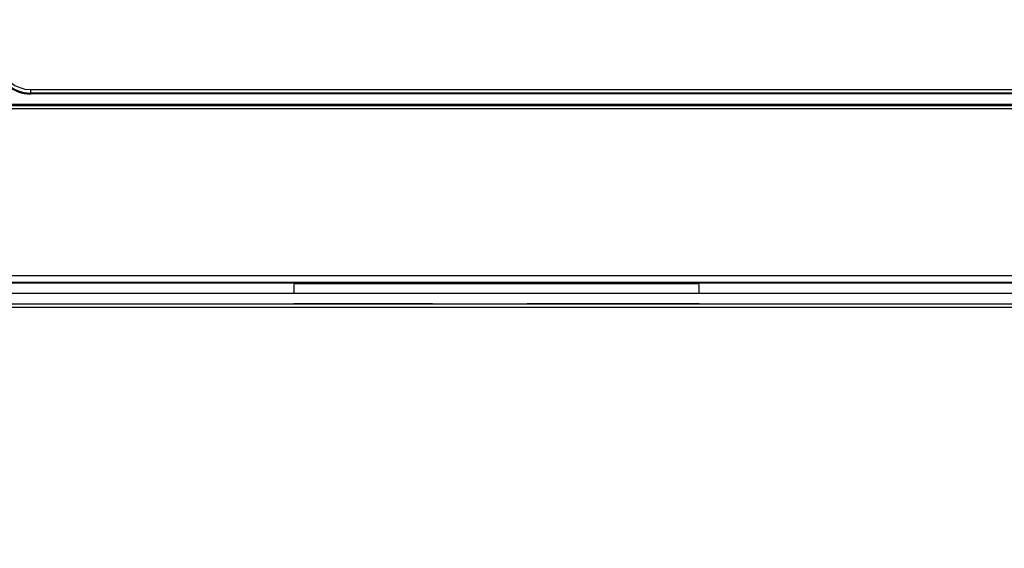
# Model space of a CAD drawing. Header units: millimetres. Extents: x 25 to 1935, y 715 to 2336.
# Tile 143 of 252: x 1286 to 1314, y 1018 to 1033. Entities that reach past the tile are written whole.
import ezdxf

# ---------------------------------------------------------------- set-up
doc = ezdxf.new("R2010")
doc.units = ezdxf.units.MM
doc.header["$LTSCALE"] = 2
doc.layers.get('0').update_dxf_attribs({"color": 2})
doc.styles.add('FS2312', font='simsun.ttf', dxfattribs={"width": 0.8})
doc.dimstyles.new('STANDARD$0', dxfattribs={"dimtxt": 3.5, "dimasz": 3, "dimexe": 1.5, "dimexo": 0.5, "dimgap": 1.5, "dimtad": 1, "dimdec": 1, "dimlfac": 5, "dimdsep": 46, "dimtxsty": 'FS2312', "dimblk1": 'OPEN', "dimblk2": 'OPEN', "dimsah": 1, "dimcen": 0, "dimclrd": 4, "dimclre": 4, "dimclrt": 4, "dimadec": 0, "dimazin": 0, "dimtfac": 1, "dimtdec": 1, "dimtmove": 1, "dimatfit": 0, "dimldrblk": 'OPEN', "dimfxl": 1, "dimtolj": 1, "dimtzin": 0, "dimlwd": 18, "dimlwe": 18, "dimarcsym": 1})

# ---------------------------------------------------------------- blocks, each defined once
blk = doc.blocks.new('_OPEN')
at = {"color": 0}
for p, q in [((-0.966, 0.259), (0, 0)), ((0, 0), (-1, 0)), ((0, 0), (-0.966, -0.259))]:
    blk.add_line(p, q, dxfattribs=at)
blk = doc.blocks.new('*D46')
at = {"color": 4, "lineweight": 18, "transparency": 16777216}
for p, q in [((1275.228, 1018.123), (1275.228, 1070.112)), ((1397.628, 1018.515), (1397.628, 1070.112)), ((1278.228, 1068.612), (1394.628, 1068.612))]:
    blk.add_line(p, q, dxfattribs=at)
at = {"layer": 'Defpoints', "color": 0, "transparency": 16777216}
for p in [(1397.628, 1068.612), (1397.628, 1018.015), (1275.228, 1017.623)]:
    blk.add_point(p, dxfattribs=at)
at = {"color": 4, "lineweight": 18, "transparency": 16777216, "xscale": 3, "yscale": 3, "zscale": 3, "rotation": 180}
blk.add_blockref('_OPEN', (1275.228, 1068.612), dxfattribs=at)
at = {"color": 4, "lineweight": 18, "transparency": 16777216, "xscale": 3, "yscale": 3, "zscale": 3}
blk.add_blockref('_OPEN', (1397.628, 1068.612), dxfattribs=at)
at = {"color": 4, "transparency": 16777216, "insert": (1336.428, 1071.862), "char_height": 3.5, "attachment_point": 5, "style": 'FS2312'}
blk.add_mtext('\\A1;612', dxfattribs=at)

msp = doc.modelspace()

# ---------------------------------------------------------------- linework, layer by layer
at = {"color": 2, "linetype": 'Continuous', "lineweight": 30}
for p, q in [((1286.572, 1031.247), (1386.284, 1031.247)), ((1286.572, 1031.247), (1286.572, 1031.147)), ((1386.284, 1031.147), (1286.572, 1031.147)), ((1286.572, 1031.12), (1286.572, 1031.147)), ((1386.284, 1031.12), (1286.572, 1031.12)), ((1391.628, 1030.82), (1281.228, 1030.82)), ((1281.228, 1030.793), (1391.628, 1030.793)), ((1391.628, 1030.694), (1281.228, 1030.694)), ((1281.828, 1025.929), (1391.028, 1025.929)), ((1391.028, 1025.729), (1281.828, 1025.729)), ((1281.828, 1025.719), (1391.028, 1025.719)), ((1294.115, 1025.701), (1305.694, 1025.701)), ((1294.104, 1025.419), (1281.828, 1025.419)), ((1305.704, 1025.42), (1294.104, 1025.42)), ((1367.152, 1025.419), (1305.704, 1025.419)), ((1281.828, 1025.12), (1336.428, 1025.12)), ((1298.078, 1025.123), (1294.104, 1025.123)), ((1294.104, 1025.123), (1294.104, 1025.12)), ((1298.078, 1025.123), (1298.078, 1025.12)), ((1305.704, 1025.123), (1300.778, 1025.123)), ((1300.778, 1025.12), (1300.778, 1025.123)), ((1305.704, 1025.12), (1305.704, 1025.123))]:
    msp.add_line(p, q, dxfattribs=at)
at = {"color": 2, "linetype": 'Continuous', "lineweight": 30, "flags": 128}
msp.add_lwpolyline([(1336.428, 1025.022), (1336.228, 1025.022), (1335.428, 1025.022), (1332.228, 1025.022), (1319.428, 1025.022), (1281.828, 1025.022)], dxfattribs=at)
at = {"color": 2, "linetype": 'Continuous', "lineweight": 30}
for radius in [1, 0.973, 0.873]:
    msp.add_arc((1286.572, 1032.12), radius, 190, 270, dxfattribs=at)
for centre, start_param, end_param in [((1294.12, 1025.419), 0.343357, 1.570796), ((1305.688, 1025.419), 4.712389, 5.939828)]:
    msp.add_ellipse(centre, major_axis=(0, 0.3), ratio=0.052408, start_param=start_param, end_param=end_param, dxfattribs=at)

# ---------------------------------------------------------------- dimensions: what is measured, and where the dimension line sits
dim = msp.add_linear_dim(base=(1397.628, 1068.612), p1=(1275.228, 1017.623), p2=(1397.628, 1018.015), dimstyle='STANDARD$0')
dim.commit()
dim.dimension.update_dxf_attribs({"geometry": '*D46', "text_midpoint": (1336.428, 1071.862)})

doc.saveas('drawing.dxf')
